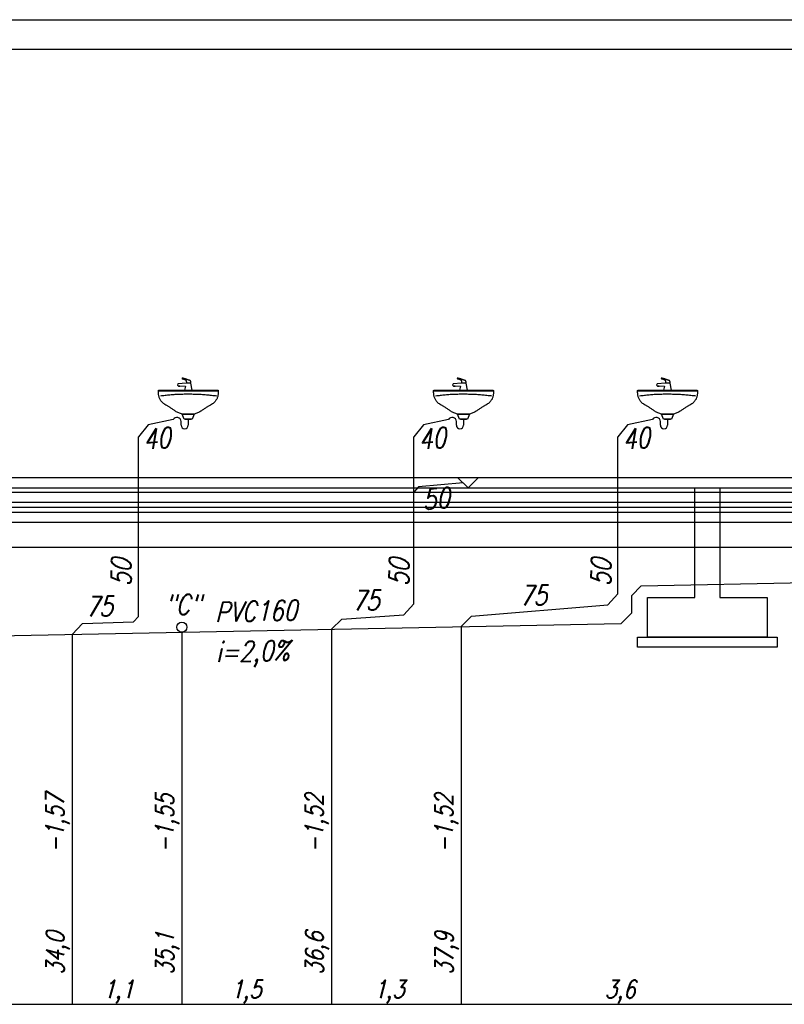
# Model space of a CAD drawing. Header units: millimetres. Extents: x 515 to 621, y 35 to 65.
# Tile 7 of 17: x 552.9 to 560.57, y 44.84 to 54.71. Entities that reach past the tile are written whole.
import ezdxf
from ezdxf.lldxf.tags import DXFTag

# ---------------------------------------------------------------- set-up
doc = ezdxf.new("R2010")
doc.units = ezdxf.units.MM
for name, color, linetype in [('IS_Konstrukcja', 1, 'SOLID'), ('IS_Odbiorniki', 2, 'SOLID'), ('S_Kanalizacja', 6, 'Continuous'), ('S_Opis - kanalizacja', 3, 'Continuous')]:
    doc.layers.add(name, color=color, linetype=linetype)
doc.styles.add('ROMANS', font='romans.shx', dxfattribs={"width": 0.8, "oblique": 10, "height": 16})
tags = doc.linetypes.add('SOLID', pattern=[10, 10, 0]).pattern_tags.tags
tags[6:7] = [DXFTag(74, 4), DXFTag(75, 0), DXFTag(340, '0'), DXFTag(46, 0.0), DXFTag(50, 0.0), DXFTag(44, 0.0), DXFTag(45, 0.0)]
tags[4:5] = [DXFTag(74, 4), DXFTag(75, 0), DXFTag(340, '0'), DXFTag(46, 0.0), DXFTag(50, 0.0), DXFTag(44, 0.0), DXFTag(45, 0.0)]

msp = doc.modelspace()

# ---------------------------------------------------------------- linework, layer by layer
at = {"layer": 'IS_Konstrukcja'}
for p, q in [((566.1455, 50.1188), (532.001, 50.1188)), ((531.5012, 50.0188), (566.1455, 50.0188)), ((531.7012, 49.9738), (566.1455, 49.9738)), ((531.9512, 49.8738), (566.1455, 49.8738)), ((531.9512, 49.8238), (566.1455, 49.8238)), ((531.9512, 49.7738), (566.1455, 49.7738)), ((531.9512, 49.6738), (566.1455, 49.6738)), ((531.9512, 49.4238), (566.1455, 49.4238))]:
    msp.add_line(p, q, dxfattribs=at)
for points in [[(531.6512, 54.7137), (566.3955, 54.7137), (566.3955, 48.9188), (566.8705, 48.9188), (566.8705, 48.5188), (566.1003, 48.5188), (565.6705, 48.5188), (565.6705, 48.9188), (566.1455, 48.9188), (566.1455, 54.4137), (532.001, 54.4137)], [(559.92, 50.0188), (559.92, 48.9188), (560.395, 48.9188), (560.395, 48.5188), (559.6248, 48.5188), (559.195, 48.5188), (559.195, 48.9188), (559.67, 48.9188), (559.67, 50.0188)], [(560.495, 48.5188), (560.495, 48.4188), (559.095, 48.4188), (559.095, 48.5188), (560.495, 48.5188)]]:
    msp.add_lwpolyline(points, dxfattribs=at)
at = {"layer": 'IS_Odbiorniki', "ltscale": 0.01}
for p, q in [((554.5705, 51.0673), (554.4855, 51.0623)), ((554.6155, 51.0673), (554.5705, 51.0673)), ((554.6305, 50.9973), (554.6155, 51.0673)), ((557.3311, 51.0673), (557.2461, 51.0623)), ((557.3761, 51.0673), (557.3311, 51.0673)), ((557.3911, 50.9973), (557.3761, 51.0673)), ((559.377, 51.0673), (559.292, 51.0623)), ((559.422, 51.0673), (559.377, 51.0673)), ((559.437, 50.9973), (559.422, 51.0673)), ((554.8897, 50.9873), (554.2897, 50.9873)), ((554.4855, 51.0623), (554.4805, 51.0473)), ((554.4805, 51.0473), (554.4905, 51.0423)), ((554.4905, 51.0423), (554.4905, 51.0373)), ((554.4905, 51.0423), (554.5055, 51.0423)), ((554.4905, 51.0373), (554.5055, 51.0373)), ((554.5055, 51.0373), (554.5055, 51.0423)), ((554.5055, 51.0423), (554.5605, 51.0373)), ((554.5605, 51.0373), (554.5505, 50.9973)), ((554.5505, 50.9973), (554.6305, 50.9973)), ((557.6503, 50.9873), (557.0503, 50.9873)), ((557.2461, 51.0623), (557.2411, 51.0473)), ((557.2411, 51.0473), (557.2511, 51.0423)), ((557.2511, 51.0423), (557.2511, 51.0373)), ((557.2511, 51.0423), (557.2661, 51.0423)), ((557.2511, 51.0373), (557.2661, 51.0373)), ((557.2661, 51.0373), (557.2661, 51.0423)), ((557.2661, 51.0423), (557.3211, 51.0373)), ((557.3211, 51.0373), (557.3111, 50.9973)), ((557.3111, 50.9973), (557.3911, 50.9973)), ((559.6962, 50.9873), (559.0962, 50.9873)), ((559.292, 51.0623), (559.287, 51.0473)), ((559.287, 51.0473), (559.297, 51.0423)), ((559.297, 51.0423), (559.297, 51.0373)), ((559.297, 51.0423), (559.312, 51.0423)), ((559.297, 51.0373), (559.312, 51.0373)), ((559.312, 51.0373), (559.312, 51.0423)), ((559.312, 51.0423), (559.367, 51.0373)), ((559.367, 51.0373), (559.357, 50.9973)), ((559.357, 50.9973), (559.437, 50.9973)), ((554.5497, 50.7073), (554.5297, 50.7573)), ((554.5297, 50.7573), (554.6497, 50.7573)), ((554.6297, 50.7073), (554.5497, 50.7073)), ((554.5597, 50.7073), (554.6197, 50.7073)), ((554.6497, 50.7573), (554.6297, 50.7073)), ((557.3103, 50.7073), (557.2903, 50.7573)), ((557.2903, 50.7573), (557.4103, 50.7573)), ((557.3903, 50.7073), (557.3103, 50.7073)), ((557.3203, 50.7073), (557.3803, 50.7073)), ((557.4103, 50.7573), (557.3903, 50.7073)), ((559.3562, 50.7073), (559.3362, 50.7573)), ((559.3362, 50.7573), (559.4562, 50.7573)), ((559.4362, 50.7073), (559.3562, 50.7073)), ((559.3662, 50.7073), (559.4262, 50.7073)), ((559.4562, 50.7573), (559.4362, 50.7073))]:
    msp.add_line(p, q, dxfattribs=at)
for points, knots in [([(554.5305, 51.1173), (554.53, 51.1173), (554.5293, 51.1172), (554.5283, 51.1169), (554.5275, 51.1164), (554.527, 51.1158), (554.5267, 51.1151), (554.5267, 51.1144), (554.527, 51.1138), (554.5275, 51.1131), (554.5283, 51.1127), (554.5293, 51.1124), (554.53, 51.1123), (554.5305, 51.1123)], [0, 0, 0, 0, 0.001245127, 0.002286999, 0.003170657, 0.003941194, 0.004643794, 0.005323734, 0.006026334, 0.006796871, 0.007680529, 0.008722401, 0.009967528, 0.009967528, 0.009967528, 0.009967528]), ([(554.6105, 51.0923), (554.6092, 51.0929), (554.6059, 51.0943), (554.6001, 51.0965), (554.5928, 51.0992), (554.5843, 51.1021), (554.5752, 51.1052), (554.5658, 51.1082), (554.5566, 51.111), (554.5482, 51.1135), (554.5408, 51.1154), (554.5351, 51.1167), (554.5318, 51.1173), (554.5305, 51.1173)], [0, 0, 0, 0, 0.00425061, 0.01060033, 0.01857776, 0.02770772, 0.03751411, 0.04752065, 0.05725134, 0.06623092, 0.07398599, 0.08004815, 0.08396819, 0.08396819, 0.08396819, 0.08396819]), ([(554.5305, 51.1123), (554.5322, 51.1119), (554.5355, 51.111), (554.5403, 51.1096), (554.5446, 51.1083), (554.5484, 51.1069), (554.5519, 51.1055), (554.555, 51.1042), (554.5577, 51.1028), (554.5601, 51.1015), (554.5622, 51.1001), (554.5639, 51.0987), (554.565, 51.0978), (554.5655, 51.0973)], [0, 0, 0, 0, 0.00538586, 0.01031526, 0.0148132, 0.01890511, 0.02261695, 0.02597538, 0.02900777, 0.03174242, 0.03420857, 0.03643647, 0.03845728, 0.03845728, 0.03845728, 0.03845728]), ([(554.5655, 51.0973), (554.5659, 51.0969), (554.5667, 51.096), (554.5678, 51.0945), (554.5686, 51.0929), (554.5692, 51.0911), (554.5697, 51.089), (554.57, 51.0865), (554.5702, 51.0837), (554.5704, 51.0804), (554.5704, 51.0766), (554.5705, 51.0722), (554.5705, 51.069), (554.5705, 51.0673)], [0, 0, 0, 0, 0.00185377, 0.00361935, 0.00539526, 0.00728567, 0.00939151, 0.01180502, 0.01460929, 0.01788047, 0.0216903, 0.02610811, 0.03120202, 0.03120202, 0.03120202, 0.03120202]), ([(554.6155, 51.0673), (554.6155, 51.0682), (554.6155, 51.07), (554.6154, 51.0727), (554.6154, 51.0754), (554.6152, 51.0779), (554.615, 51.0804), (554.6147, 51.0828), (554.6142, 51.0851), (554.6136, 51.0872), (554.6128, 51.0891), (554.6118, 51.0908), (554.6109, 51.0918), (554.6105, 51.0923)], [0, 0, 0, 0, 0.00272352, 0.00542462, 0.00808148, 0.01067349, 0.0131821, 0.01559189, 0.0178921, 0.0200787, 0.02215732, 0.02414676, 0.02608271, 0.02608271, 0.02608271, 0.02608271]), ([(557.2911, 51.1173), (557.2906, 51.1173), (557.2899, 51.1172), (557.2889, 51.1169), (557.2881, 51.1164), (557.2876, 51.1158), (557.2873, 51.1151), (557.2873, 51.1144), (557.2876, 51.1138), (557.2881, 51.1131), (557.2889, 51.1127), (557.2899, 51.1124), (557.2906, 51.1123), (557.2911, 51.1123)], [0, 0, 0, 0, 0.001245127, 0.002286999, 0.003170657, 0.003941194, 0.004643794, 0.005323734, 0.006026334, 0.006796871, 0.007680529, 0.008722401, 0.009967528, 0.009967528, 0.009967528, 0.009967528]), ([(557.3711, 51.0923), (557.3698, 51.0929), (557.3665, 51.0943), (557.3607, 51.0965), (557.3534, 51.0992), (557.3449, 51.1021), (557.3358, 51.1052), (557.3264, 51.1082), (557.3172, 51.111), (557.3088, 51.1135), (557.3014, 51.1154), (557.2957, 51.1167), (557.2924, 51.1173), (557.2911, 51.1173)], [0, 0, 0, 0, 0.00425061, 0.01060033, 0.01857776, 0.02770772, 0.03751411, 0.04752065, 0.05725134, 0.06623092, 0.07398599, 0.08004815, 0.08396819, 0.08396819, 0.08396819, 0.08396819]), ([(557.2911, 51.1123), (557.2928, 51.1119), (557.2961, 51.111), (557.3009, 51.1096), (557.3052, 51.1083), (557.309, 51.1069), (557.3125, 51.1055), (557.3156, 51.1042), (557.3183, 51.1028), (557.3207, 51.1015), (557.3228, 51.1001), (557.3245, 51.0987), (557.3256, 51.0978), (557.3261, 51.0973)], [0, 0, 0, 0, 0.00538586, 0.01031526, 0.0148132, 0.01890511, 0.02261695, 0.02597538, 0.02900777, 0.03174242, 0.03420857, 0.03643647, 0.03845728, 0.03845728, 0.03845728, 0.03845728]), ([(557.3261, 51.0973), (557.3265, 51.0969), (557.3273, 51.096), (557.3284, 51.0945), (557.3292, 51.0929), (557.3298, 51.0911), (557.3303, 51.089), (557.3306, 51.0865), (557.3308, 51.0837), (557.331, 51.0804), (557.331, 51.0766), (557.3311, 51.0722), (557.3311, 51.069), (557.3311, 51.0673)], [0, 0, 0, 0, 0.00185377, 0.00361935, 0.00539526, 0.00728567, 0.00939151, 0.01180502, 0.01460929, 0.01788047, 0.0216903, 0.02610811, 0.03120202, 0.03120202, 0.03120202, 0.03120202]), ([(557.3761, 51.0673), (557.3761, 51.0682), (557.3761, 51.07), (557.376, 51.0727), (557.376, 51.0754), (557.3758, 51.0779), (557.3756, 51.0804), (557.3753, 51.0828), (557.3748, 51.0851), (557.3742, 51.0872), (557.3734, 51.0891), (557.3723, 51.0908), (557.3715, 51.0918), (557.3711, 51.0923)], [0, 0, 0, 0, 0.00272352, 0.00542462, 0.00808148, 0.01067349, 0.0131821, 0.01559189, 0.0178921, 0.0200787, 0.02215732, 0.02414676, 0.02608271, 0.02608271, 0.02608271, 0.02608271]), ([(559.337, 51.1173), (559.3366, 51.1173), (559.3358, 51.1172), (559.3348, 51.1169), (559.334, 51.1164), (559.3335, 51.1158), (559.3332, 51.1151), (559.3332, 51.1144), (559.3335, 51.1138), (559.334, 51.1131), (559.3348, 51.1127), (559.3358, 51.1124), (559.3366, 51.1123), (559.337, 51.1123)], [0, 0, 0, 0, 0.001245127, 0.002286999, 0.003170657, 0.003941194, 0.004643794, 0.005323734, 0.006026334, 0.006796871, 0.007680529, 0.008722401, 0.009967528, 0.009967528, 0.009967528, 0.009967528]), ([(559.417, 51.0923), (559.4157, 51.0929), (559.4125, 51.0943), (559.4067, 51.0965), (559.3993, 51.0992), (559.3909, 51.1021), (559.3817, 51.1052), (559.3723, 51.1082), (559.3632, 51.111), (559.3547, 51.1135), (559.3474, 51.1154), (559.3416, 51.1167), (559.3383, 51.1173), (559.337, 51.1173)], [0, 0, 0, 0, 0.00425061, 0.01060033, 0.01857776, 0.02770772, 0.03751411, 0.04752065, 0.05725134, 0.06623092, 0.07398599, 0.08004815, 0.08396819, 0.08396819, 0.08396819, 0.08396819]), ([(559.337, 51.1123), (559.3387, 51.1119), (559.3421, 51.111), (559.3468, 51.1096), (559.3511, 51.1083), (559.355, 51.1069), (559.3585, 51.1055), (559.3615, 51.1042), (559.3643, 51.1028), (559.3666, 51.1015), (559.3687, 51.1001), (559.3705, 51.0987), (559.3715, 51.0978), (559.372, 51.0973)], [0, 0, 0, 0, 0.00538586, 0.01031526, 0.0148132, 0.01890511, 0.02261695, 0.02597538, 0.02900777, 0.03174242, 0.03420857, 0.03643647, 0.03845728, 0.03845728, 0.03845728, 0.03845728]), ([(559.372, 51.0973), (559.3724, 51.0969), (559.3733, 51.096), (559.3743, 51.0945), (559.3751, 51.0929), (559.3758, 51.0911), (559.3762, 51.089), (559.3766, 51.0865), (559.3768, 51.0837), (559.3769, 51.0804), (559.377, 51.0766), (559.377, 51.0722), (559.377, 51.069), (559.377, 51.0673)], [0, 0, 0, 0, 0.00185377, 0.00361935, 0.00539526, 0.00728567, 0.00939151, 0.01180502, 0.01460929, 0.01788047, 0.0216903, 0.02610811, 0.03120202, 0.03120202, 0.03120202, 0.03120202]), ([(559.422, 51.0673), (559.422, 51.0682), (559.422, 51.07), (559.422, 51.0727), (559.4219, 51.0754), (559.4218, 51.0779), (559.4216, 51.0804), (559.4212, 51.0828), (559.4208, 51.0851), (559.4201, 51.0872), (559.4193, 51.0891), (559.4183, 51.0908), (559.4175, 51.0918), (559.417, 51.0923)], [0, 0, 0, 0, 0.00272352, 0.00542462, 0.00808148, 0.01067349, 0.0131821, 0.01559189, 0.0178921, 0.0200787, 0.02215732, 0.02414676, 0.02608271, 0.02608271, 0.02608271, 0.02608271]), ([(554.2897, 50.9873), (554.2897, 50.9881), (554.2897, 50.9896), (554.2897, 50.9917), (554.2898, 50.9933), (554.2901, 50.9946), (554.2905, 50.9957), (554.2913, 50.9964), (554.2923, 50.9969), (554.2936, 50.9971), (554.2953, 50.9973), (554.2973, 50.9973), (554.2988, 50.9973), (554.2997, 50.9973)], [0, 0, 0, 0, 0.00248686, 0.00452361, 0.0061602, 0.00745999, 0.00851852, 0.00948541, 0.01054394, 0.01184374, 0.01348033, 0.01551707, 0.01800393, 0.01800393, 0.01800393, 0.01800393]), ([(554.3747, 50.8423), (554.3682, 50.8457), (554.3562, 50.8528), (554.3401, 50.8644), (554.3268, 50.8766), (554.3159, 50.8892), (554.3073, 50.9022), (554.3008, 50.9156), (554.296, 50.9294), (554.2928, 50.9435), (554.2908, 50.9579), (554.2898, 50.9725), (554.2897, 50.9823), (554.2897, 50.9873)], [0, 0, 0, 0, 0.021932, 0.0416367, 0.0595148, 0.0759748, 0.091417, 0.10621, 0.1206684, 0.1350374, 0.1494888, 0.1641271, 0.1790021, 0.1790021, 0.1790021, 0.1790021]), ([(554.2997, 50.9973), (554.3212, 50.9973), (554.3619, 50.9973), (554.4203, 50.9973), (554.4736, 50.9973), (554.5231, 50.9973), (554.5702, 50.9973), (554.6164, 50.9973), (554.6631, 50.9973), (554.7116, 50.9973), (554.7633, 50.9973), (554.8197, 50.9973), (554.859, 50.9973), (554.8797, 50.9973)], [0, 0, 0, 0, 0.0644478, 0.1223591, 0.1751315, 0.2241623, 0.270849, 0.316589, 0.3627799, 0.4108189, 0.4621037, 0.5180316, 0.58, 0.58, 0.58, 0.58]), ([(554.8897, 50.9823), (554.8897, 50.9777), (554.8895, 50.9687), (554.8885, 50.9551), (554.8865, 50.9415), (554.8833, 50.9281), (554.8785, 50.9148), (554.872, 50.9017), (554.8634, 50.8889), (554.8525, 50.8765), (554.8392, 50.8644), (554.8231, 50.8528), (554.8111, 50.8457), (554.8047, 50.8423)], [0, 0, 0, 0, 0.0136319, 0.0272549, 0.0408996, 0.0546511, 0.0686598, 0.0831463, 0.0983975, 0.1147522, 0.1325821, 0.1522713, 0.1742014, 0.1742014, 0.1742014, 0.1742014]), ([(554.8797, 50.9973), (554.8805, 50.9973), (554.882, 50.9973), (554.8841, 50.9972), (554.8857, 50.9971), (554.8871, 50.9967), (554.8881, 50.9959), (554.8888, 50.9948), (554.8893, 50.9933), (554.8895, 50.9913), (554.8896, 50.9889), (554.8897, 50.9858), (554.8897, 50.9835), (554.8897, 50.9823)], [0, 0, 0, 0, 0.00248688, 0.00452447, 0.00616882, 0.00750526, 0.00868128, 0.00991384, 0.01141668, 0.01334144, 0.01579113, 0.01884568, 0.02257596, 0.02257596, 0.02257596, 0.02257596]), ([(557.0503, 50.9873), (557.0503, 50.9881), (557.0503, 50.9896), (557.0503, 50.9917), (557.0504, 50.9933), (557.0507, 50.9946), (557.0511, 50.9957), (557.0519, 50.9964), (557.0529, 50.9969), (557.0542, 50.9971), (557.0559, 50.9973), (557.0579, 50.9973), (557.0594, 50.9973), (557.0603, 50.9973)], [0, 0, 0, 0, 0.00248686, 0.00452361, 0.0061602, 0.00745999, 0.00851852, 0.00948541, 0.01054394, 0.01184374, 0.01348033, 0.01551707, 0.01800393, 0.01800393, 0.01800393, 0.01800393]), ([(557.1353, 50.8423), (557.1288, 50.8457), (557.1168, 50.8528), (557.1007, 50.8644), (557.0874, 50.8766), (557.0765, 50.8892), (557.0679, 50.9022), (557.0614, 50.9156), (557.0566, 50.9294), (557.0534, 50.9435), (557.0514, 50.9579), (557.0504, 50.9725), (557.0503, 50.9823), (557.0503, 50.9873)], [0, 0, 0, 0, 0.021932, 0.0416367, 0.0595148, 0.0759748, 0.091417, 0.10621, 0.1206684, 0.1350374, 0.1494888, 0.1641271, 0.1790021, 0.1790021, 0.1790021, 0.1790021]), ([(557.0603, 50.9973), (557.0818, 50.9973), (557.1225, 50.9973), (557.1809, 50.9973), (557.2342, 50.9973), (557.2837, 50.9973), (557.3308, 50.9973), (557.377, 50.9973), (557.4237, 50.9973), (557.4722, 50.9973), (557.5239, 50.9973), (557.5803, 50.9973), (557.6196, 50.9973), (557.6403, 50.9973)], [0, 0, 0, 0, 0.0644478, 0.1223591, 0.1751315, 0.2241623, 0.270849, 0.316589, 0.3627799, 0.4108189, 0.4621037, 0.5180316, 0.58, 0.58, 0.58, 0.58]), ([(557.6503, 50.9823), (557.6503, 50.9777), (557.6501, 50.9687), (557.6491, 50.9551), (557.6471, 50.9415), (557.6439, 50.9281), (557.6391, 50.9148), (557.6326, 50.9017), (557.624, 50.8889), (557.6131, 50.8765), (557.5998, 50.8644), (557.5837, 50.8528), (557.5717, 50.8457), (557.5653, 50.8423)], [0, 0, 0, 0, 0.0136319, 0.0272549, 0.0408996, 0.0546511, 0.0686598, 0.0831463, 0.0983975, 0.1147522, 0.1325821, 0.1522713, 0.1742014, 0.1742014, 0.1742014, 0.1742014]), ([(557.6403, 50.9973), (557.6411, 50.9973), (557.6426, 50.9973), (557.6447, 50.9972), (557.6463, 50.9971), (557.6477, 50.9967), (557.6487, 50.9959), (557.6494, 50.9948), (557.6499, 50.9933), (557.6501, 50.9913), (557.6502, 50.9889), (557.6503, 50.9858), (557.6503, 50.9835), (557.6503, 50.9823)], [0, 0, 0, 0, 0.00248688, 0.00452447, 0.00616882, 0.00750526, 0.00868128, 0.00991384, 0.01141668, 0.01334144, 0.01579113, 0.01884568, 0.02257596, 0.02257596, 0.02257596, 0.02257596]), ([(559.0962, 50.9873), (559.0962, 50.9881), (559.0962, 50.9896), (559.0963, 50.9917), (559.0964, 50.9933), (559.0966, 50.9946), (559.0971, 50.9957), (559.0978, 50.9964), (559.0989, 50.9969), (559.1002, 50.9971), (559.1018, 50.9973), (559.1039, 50.9973), (559.1054, 50.9973), (559.1062, 50.9973)], [0, 0, 0, 0, 0.00248686, 0.00452361, 0.0061602, 0.00745999, 0.00851852, 0.00948541, 0.01054394, 0.01184374, 0.01348033, 0.01551707, 0.01800393, 0.01800393, 0.01800393, 0.01800393]), ([(559.1812, 50.8423), (559.1748, 50.8457), (559.1628, 50.8528), (559.1467, 50.8644), (559.1333, 50.8766), (559.1225, 50.8892), (559.1139, 50.9022), (559.1074, 50.9156), (559.1026, 50.9294), (559.0994, 50.9435), (559.0974, 50.9579), (559.0964, 50.9725), (559.0962, 50.9823), (559.0962, 50.9873)], [0, 0, 0, 0, 0.021932, 0.0416367, 0.0595148, 0.0759748, 0.091417, 0.10621, 0.1206684, 0.1350374, 0.1494888, 0.1641271, 0.1790021, 0.1790021, 0.1790021, 0.1790021]), ([(559.1062, 50.9973), (559.1277, 50.9973), (559.1685, 50.9973), (559.2269, 50.9973), (559.2801, 50.9973), (559.3296, 50.9973), (559.3768, 50.9973), (559.423, 50.9973), (559.4696, 50.9973), (559.5181, 50.9973), (559.5699, 50.9973), (559.6263, 50.9973), (559.6656, 50.9973), (559.6862, 50.9973)], [0, 0, 0, 0, 0.0644478, 0.1223591, 0.1751315, 0.2241623, 0.270849, 0.316589, 0.3627799, 0.4108189, 0.4621037, 0.5180316, 0.58, 0.58, 0.58, 0.58]), ([(559.6962, 50.9823), (559.6962, 50.9777), (559.6961, 50.9687), (559.6951, 50.9551), (559.6931, 50.9415), (559.6898, 50.9281), (559.6851, 50.9148), (559.6785, 50.9017), (559.6699, 50.8889), (559.6591, 50.8765), (559.6458, 50.8644), (559.6297, 50.8528), (559.6177, 50.8457), (559.6112, 50.8423)], [0, 0, 0, 0, 0.0136319, 0.0272549, 0.0408996, 0.0546511, 0.0686598, 0.0831463, 0.0983975, 0.1147522, 0.1325821, 0.1522713, 0.1742014, 0.1742014, 0.1742014, 0.1742014]), ([(559.6862, 50.9973), (559.6871, 50.9973), (559.6886, 50.9973), (559.6906, 50.9972), (559.6923, 50.9971), (559.6936, 50.9967), (559.6947, 50.9959), (559.6954, 50.9948), (559.6958, 50.9933), (559.6961, 50.9913), (559.6962, 50.9889), (559.6962, 50.9858), (559.6962, 50.9835), (559.6962, 50.9823)], [0, 0, 0, 0, 0.00248688, 0.00452447, 0.00616882, 0.00750526, 0.00868128, 0.00991384, 0.01141668, 0.01334144, 0.01579113, 0.01884568, 0.02257596, 0.02257596, 0.02257596, 0.02257596]), ([(554.8747, 50.9373), (554.8577, 50.9396), (554.8234, 50.9437), (554.7715, 50.9487), (554.719, 50.9524), (554.6661, 50.9549), (554.6131, 50.9561), (554.5603, 50.9561), (554.5081, 50.9549), (554.4567, 50.9524), (554.4064, 50.9487), (554.3575, 50.9438), (554.3254, 50.9396), (554.3097, 50.9373)], [0, 0, 0, 0, 0.0514006, 0.1036089, 0.1563659, 0.2094104, 0.262479, 0.3153077, 0.3676327, 0.4191912, 0.4697227, 0.5189699, 0.5666808, 0.5666808, 0.5666808, 0.5666808]), ([(557.6353, 50.9373), (557.6183, 50.9396), (557.584, 50.9437), (557.5321, 50.9487), (557.4796, 50.9524), (557.4267, 50.9549), (557.3737, 50.9561), (557.3209, 50.9561), (557.2687, 50.9549), (557.2173, 50.9524), (557.167, 50.9487), (557.1181, 50.9438), (557.086, 50.9396), (557.0703, 50.9373)], [0, 0, 0, 0, 0.0514006, 0.1036089, 0.1563659, 0.2094104, 0.262479, 0.3153077, 0.3676327, 0.4191912, 0.4697227, 0.5189699, 0.5666808, 0.5666808, 0.5666808, 0.5666808]), ([(559.6812, 50.9373), (559.6642, 50.9396), (559.63, 50.9437), (559.5781, 50.9487), (559.5255, 50.9524), (559.4726, 50.9549), (559.4196, 50.9561), (559.3669, 50.9561), (559.3147, 50.9549), (559.2633, 50.9524), (559.2129, 50.9487), (559.164, 50.9438), (559.132, 50.9396), (559.1162, 50.9373)], [0, 0, 0, 0, 0.0514006, 0.1036089, 0.1563659, 0.2094104, 0.262479, 0.3153077, 0.3676327, 0.4191912, 0.4697227, 0.5189699, 0.5666808, 0.5666808, 0.5666808, 0.5666808]), ([(554.5297, 50.7573), (554.5234, 50.7586), (554.5113, 50.7619), (554.4939, 50.7687), (554.4776, 50.7766), (554.4623, 50.7855), (554.4479, 50.7948), (554.4344, 50.8044), (554.4215, 50.8138), (554.4092, 50.8226), (554.3975, 50.8306), (554.3861, 50.8373), (554.3785, 50.8409), (554.3747, 50.8423)], [0, 0, 0, 0, 0.0191562, 0.0377228, 0.0558192, 0.073481, 0.0906746, 0.1073143, 0.1232801, 0.1384359, 0.1526525, 0.165836, 0.1779722, 0.1779722, 0.1779722, 0.1779722]), ([(554.8047, 50.8423), (554.8009, 50.8409), (554.7931, 50.8373), (554.7814, 50.8305), (554.7693, 50.8226), (554.7566, 50.8138), (554.7433, 50.8044), (554.7294, 50.7949), (554.7149, 50.7855), (554.6996, 50.7767), (554.6837, 50.7687), (554.6671, 50.762), (554.6555, 50.7586), (554.6497, 50.7573)], [0, 0, 0, 0, 0.0122388, 0.0256763, 0.0402317, 0.0557566, 0.0720714, 0.0889894, 0.1063346, 0.1239573, 0.1417502, 0.1596661, 0.1777372, 0.1777372, 0.1777372, 0.1777372]), ([(557.2903, 50.7573), (557.284, 50.7586), (557.2719, 50.7619), (557.2545, 50.7687), (557.2382, 50.7766), (557.2229, 50.7855), (557.2085, 50.7948), (557.195, 50.8044), (557.1821, 50.8138), (557.1698, 50.8226), (557.1581, 50.8306), (557.1467, 50.8373), (557.1391, 50.8409), (557.1353, 50.8423)], [0, 0, 0, 0, 0.0191562, 0.0377228, 0.0558192, 0.073481, 0.0906746, 0.1073143, 0.1232801, 0.1384359, 0.1526525, 0.165836, 0.1779722, 0.1779722, 0.1779722, 0.1779722]), ([(557.5653, 50.8423), (557.5615, 50.8409), (557.5537, 50.8373), (557.542, 50.8305), (557.5299, 50.8226), (557.5172, 50.8138), (557.5039, 50.8044), (557.49, 50.7949), (557.4755, 50.7855), (557.4602, 50.7767), (557.4443, 50.7687), (557.4277, 50.762), (557.4161, 50.7586), (557.4103, 50.7573)], [0, 0, 0, 0, 0.0122388, 0.0256763, 0.0402317, 0.0557566, 0.0720714, 0.0889894, 0.1063346, 0.1239573, 0.1417502, 0.1596661, 0.1777372, 0.1777372, 0.1777372, 0.1777372]), ([(559.3362, 50.7573), (559.33, 50.7586), (559.3178, 50.7619), (559.3004, 50.7687), (559.2842, 50.7766), (559.2689, 50.7855), (559.2545, 50.7948), (559.2409, 50.8044), (559.228, 50.8138), (559.2158, 50.8226), (559.204, 50.8306), (559.1927, 50.8373), (559.185, 50.8409), (559.1812, 50.8423)], [0, 0, 0, 0, 0.0191562, 0.0377228, 0.0558192, 0.073481, 0.0906746, 0.1073143, 0.1232801, 0.1384359, 0.1526525, 0.165836, 0.1779722, 0.1779722, 0.1779722, 0.1779722]), ([(559.6112, 50.8423), (559.6074, 50.8409), (559.5996, 50.8373), (559.588, 50.8305), (559.5759, 50.8226), (559.5632, 50.8138), (559.5499, 50.8044), (559.536, 50.7949), (559.5214, 50.7855), (559.5062, 50.7767), (559.4903, 50.7687), (559.4736, 50.762), (559.4621, 50.7586), (559.4562, 50.7573)], [0, 0, 0, 0, 0.0122388, 0.0256763, 0.0402317, 0.0557566, 0.0720714, 0.0889894, 0.1063346, 0.1239573, 0.1417502, 0.1596661, 0.1777372, 0.1777372, 0.1777372, 0.1777372]), ([(554.6497, 50.7573), (554.6465, 50.7573), (554.6401, 50.7573), (554.6304, 50.7573), (554.6207, 50.7573), (554.6107, 50.7573), (554.6004, 50.7573), (554.5898, 50.7573), (554.5788, 50.7573), (554.5674, 50.7573), (554.5553, 50.7573), (554.5427, 50.7573), (554.5341, 50.7573), (554.5297, 50.7573)], [0, 0, 0, 0, 0.0095567, 0.0191811, 0.0289406, 0.0389031, 0.049136, 0.059707, 0.0706837, 0.0821337, 0.0941247, 0.1067243, 0.12, 0.12, 0.12, 0.12]), ([(557.4103, 50.7573), (557.4071, 50.7573), (557.4007, 50.7573), (557.391, 50.7573), (557.3813, 50.7573), (557.3713, 50.7573), (557.361, 50.7573), (557.3504, 50.7573), (557.3394, 50.7573), (557.328, 50.7573), (557.3159, 50.7573), (557.3033, 50.7573), (557.2947, 50.7573), (557.2903, 50.7573)], [0, 0, 0, 0, 0.0095567, 0.0191811, 0.0289406, 0.0389031, 0.049136, 0.059707, 0.0706837, 0.0821337, 0.0941247, 0.1067243, 0.12, 0.12, 0.12, 0.12]), ([(559.4562, 50.7573), (559.453, 50.7573), (559.4466, 50.7573), (559.437, 50.7573), (559.4272, 50.7573), (559.4172, 50.7573), (559.407, 50.7573), (559.3964, 50.7573), (559.3854, 50.7573), (559.3739, 50.7573), (559.3619, 50.7573), (559.3493, 50.7573), (559.3407, 50.7573), (559.3362, 50.7573)], [0, 0, 0, 0, 0.0095567, 0.0191811, 0.0289406, 0.0389031, 0.049136, 0.059707, 0.0706837, 0.0821337, 0.0941247, 0.1067243, 0.12, 0.12, 0.12, 0.12])]:
    msp.add_open_spline(points, degree=3, knots=knots, dxfattribs=at)
at = {"layer": 'S_Kanalizacja'}
for p, q in [((554.4381, 50.7016), (554.1878, 50.6498)), ((554.5177, 50.6462), (554.5177, 50.6834)), ((554.5897, 50.7073), (554.5897, 50.6462)), ((557.1987, 50.7016), (556.9484, 50.6498)), ((557.2783, 50.6462), (557.2783, 50.6834)), ((557.3503, 50.7073), (557.3503, 50.6462)), ((559.2446, 50.7016), (558.9944, 50.6498)), ((559.3242, 50.6462), (559.3242, 50.6834)), ((559.3962, 50.7073), (559.3962, 50.6462)), ((554.1878, 50.6498), (554.0899, 50.5295)), ((556.9484, 50.6498), (556.8505, 50.5295)), ((558.9944, 50.6498), (558.8965, 50.5295)), ((554.0899, 48.7268), (554.0899, 50.5295)), ((556.8505, 48.8523), (556.8505, 50.5295)), ((558.8965, 48.953), (558.8965, 50.5295)), ((556.898, 50.0279), (556.8505, 49.9738)), ((557.3452, 50.0677), (556.898, 50.0279)), ((559.1325, 49.0337), (565.8262, 49.1675)), ((559.1325, 49.0337), (559.0378, 48.9371)), ((558.7968, 48.8446), (558.8965, 48.953)), ((559.0378, 48.7653), (559.0378, 48.9371)), ((556.7508, 48.7451), (556.8505, 48.8523)), ((557.4293, 48.7289), (558.7968, 48.8446)), ((554.0399, 48.6749), (554.0899, 48.7268)), ((556.0261, 48.5998), (556.1308, 48.7004)), ((556.1308, 48.7004), (556.7508, 48.7451)), ((557.3262, 48.6258), (557.4293, 48.7289)), ((559.0378, 48.7653), (558.9325, 48.6579)), ((519.7262, 47.8738), (558.9325, 48.6579)), ((553.4262, 48.5478), (553.5299, 48.6552)), ((553.5299, 48.6552), (554.0399, 48.6749))]:
    msp.add_line(p, q, dxfattribs=at)
at = {"layer": 'S_Kanalizacja', "color": 2, "ltscale": 0.01}
for p, q in [((557.2942, 50.1188), (557.3963, 50.0166)), ((557.3963, 50.0166), (557.4984, 50.1188))]:
    msp.add_line(p, q, dxfattribs=at)
at = {"layer": 'S_Kanalizacja', "ltscale": 5}
msp.add_circle((554.5262, 48.6199), 0.0501, dxfattribs=at)
at = {"layer": 'S_Kanalizacja'}
for centre, radius, start, end in [((554.4752, 50.6807), 0.0426, 3.68836, 150.5528), ((557.2358, 50.6807), 0.0426, 3.68836, 150.5528), ((559.2817, 50.6807), 0.0426, 3.68836, 150.5528), ((554.5537, 50.6462), 0.036, 180, 0), ((557.3143, 50.6462), 0.036, 180, 0), ((559.3602, 50.6462), 0.036, 180, 0)]:
    msp.add_arc(centre, radius, start, end, dxfattribs=at)
at = {"layer": 'S_Opis - kanalizacja', "color": 1}
for p, q in [((556.0262, 48.5998), (556.0262, 44.8366)), ((557.3262, 48.6258), (557.3262, 44.8366)), ((553.4262, 48.5478), (553.4262, 44.8366)), ((554.5262, 48.5698), (554.5262, 44.8366)), ((519.4262, 44.8366), (565.9262, 44.8366))]:
    msp.add_line(p, q, dxfattribs=at)

# ---------------------------------------------------------------- texts
at = {"layer": 'S_Opis - kanalizacja', "style": 'ROMANS', "oblique": 15, "width": 0.8}
for s, rotation, p in [('40', 5.70843, (554.1469, 50.3987)), ('40', 5.70843, (556.9075, 50.3987)), ('40', 5.70843, (558.9535, 50.3987)), ('50', 5.70843, (556.9471, 49.7957)), ('50', 89.22883, (554.0146, 49.0293)), ('50', 89.22883, (556.8013, 49.0293)), ('50', 89.22883, (558.8267, 49.0293)), ('75', 1.47945, (556.2352, 48.7847)), ('75', 1.47945, (557.9148, 48.8349)), ('75', 1.47945, (553.5598, 48.7244)), ('PVC160', 1.47945, (554.8599, 48.6701)), ('i=2,0%%%', 1.47945, (554.8673, 48.2694))]:
    msp.add_text(s, height=0.2, rotation=rotation, dxfattribs=at).set_placement(p)
msp.add_text('"C"', height=0.2, dxfattribs=at).set_placement((554.353, 48.7471))
at = {"layer": 'S_Opis - kanalizacja', "color": 2, "ltscale": 0.1, "style": 'ROMANS', "oblique": 15, "width": 0.8}
for s, p in [('-1,57', (553.3427, 46.3543)), ('-1,55', (554.4427, 46.3543)), ('-1,52', (555.9427, 46.3543)), ('-1,52', (557.2427, 46.3543)), ('34,0', (553.345, 45.132)), ('35,1', (554.445, 45.132)), ('36,6', (555.945, 45.132)), ('37,9', (557.245, 45.132))]:
    msp.add_text(s, height=0.18, rotation=90, dxfattribs=at).set_placement(p)
for s, p in [('1,1', (553.7329, 44.8982)), ('1,5', (555.0151, 44.8982)), ('1,3', (556.4487, 44.8982)), ('3,6', (558.766, 44.8982))]:
    msp.add_text(s, height=0.18, dxfattribs=at).set_placement(p)

doc.saveas('drawing.dxf')
